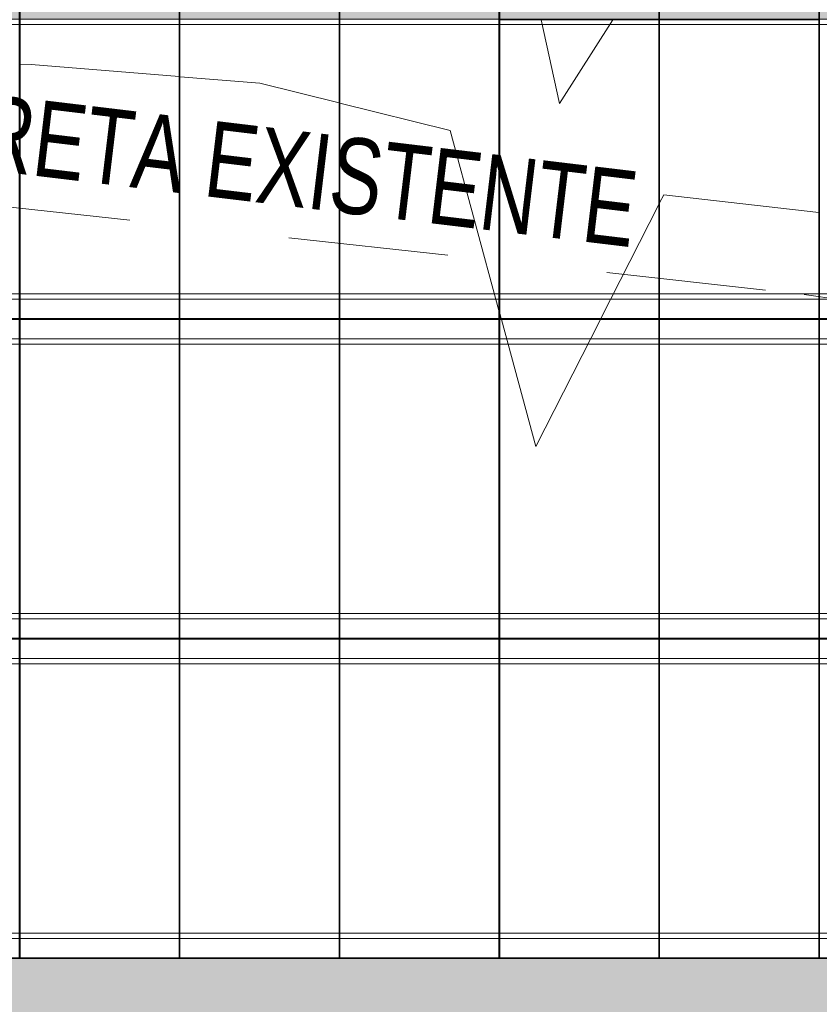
# Model space of a CAD drawing. Header units: metres. Extents: x -373759 to -373409, y 810976 to 811228.
# Tile 87 of 153: x -373580.38 to -373575.38, y 811109.6 to 811115.76. Entities that reach past the tile are written whole.
import ezdxf

# ---------------------------------------------------------------- set-up
doc = ezdxf.new("R2010")
doc.units = ezdxf.units.M
doc.header["$XCLIPFRAME"] = 2
doc.linetypes.add('TRAÇO 1mm', pattern=[2, 1, -1])
for name, color, linetype, lineweight, true_color in [('A-DETL', 7, 'Continuous', 5, 0x00a600), ('BASE ALAMEDA JULIO MULLER 1_explodidoR01_dwg', 7, 'Continuous', 5, 0x767676), ('Curva_Intermediária', 7, 'Continuous', 9, 0x656565)]:
    doc.layers.add(name, color=color, linetype=linetype, lineweight=lineweight, true_color=true_color)
for name, color, linetype, lineweight in [('A-FLOR', 7, 'Continuous', 5), ('A-FLOR-PATT', 7, 'Continuous', 5), ('A-GENM', 7, 'Continuous', 5), ('G-ANNO-TEXT', 7, 'Continuous', 5), ('I-WALL', 7, 'Continuous', 5)]:
    doc.layers.add(name, color=color, linetype=linetype, lineweight=lineweight)
doc.styles.add('Swis721 LtCn BT', font='swisscl.ttf', dxfattribs={"height": 475})
picture_1 = doc.add_image_def('image1.jpg', size_in_pixel=(999, 584))

# ---------------------------------------------------------------- blocks, each defined once
blk = doc.blocks.new('BASE ALAMEDA JULIO MULLER 1_explodidoR01_dwg-478056-PISTA INFERIOR PARTE 1')
at = {"layer": 'Curva_Intermediária', "color": 9, "lineweight": 5, "true_color": 0xc0c0c0}
for p, q in [((46780.5, 876374.2), (46813.1, 876909.2)), ((47245.2, 876786.6), (46780.5, 876374.2)), ((47205.9, 875595.9), (46661.8, 875008.2)), ((47213.4, 875603.9), (47205.9, 875595.9)), ((46062.2, 875178.3), (46062.6, 875211.1)), ((46062.6, 875211.1), (46062.8, 875230.2)), ((46062.1, 875173.1), (46062.2, 875178.3)), ((46661.8, 875008.2), (46658, 875004.1))]:
    blk.add_line(p, q, dxfattribs=at)
at = {"layer": 'Curva_Intermediária', "color": 9, "lineweight": 5, "true_color": 0xc0c0c0, "flags": 128}
for points in [[(44538, 877184.1), (43668.5, 877510.2), (43601.9, 877530.1)], [(45455.2, 876753.2), (45012.5, 877006.2), (44542.7, 877182.3)], [(46062.8, 875230.2), (46076.5, 876398.2), (45459.7, 876750.6)], [(48154.4, 875275), (47252.5, 875646.2), (47213.4, 875603.9)], [(46658, 875004.1), (46052.5, 874350.2), (46062.1, 875173.1)]]:
    blk.add_lwpolyline(points, dxfattribs=at)
blk = doc.blocks.new('_EST_ PLACA PISO ESTRUTURAL MEIO - _EST_ PLACA PISO ESTRUTURAL MEIO-V164-PISTA INFERIOR PARTE 1')
at = {"layer": 'A-GENM', "color": 253, "true_color": 0xaaaaaa}
for p, q in [((-1000, 500), (-1000, -500)), ((-997.5, 500), (997.5, 500)), ((-875.8, 500), (-997.5, 500)), ((997.5, 497.5), (-997.5, 497.5)), ((-997.5, 497.5), (997.5, 497.5)), ((-997.5, 497.5), (-997.5, -497.5)), ((-997.5, 497.5), (-997.5, -497.5)), ((-997.5, -497.5), (-997.5, 497.5)), ((-997.5, 497.5), (-997.5, -497.5)), ((-875.8, 497.5), (-875.8, -497.5)), ((-842.5, 500), (-872.6, 500)), ((842.5, 500), (-842.5, 500)), ((-842.5, -497.5), (-842.5, 497.5)), ((875.8, 500), (842.5, 500)), ((842.5, 497.5), (842.5, -497.5)), ((997.5, 500), (875.8, 500)), ((875.8, 497.5), (875.8, -497.5)), ((997.5, -497.5), (997.5, 497.5)), ((997.5, 497.5), (997.5, -497.5)), ((997.5, 497.5), (997.5, -497.5)), ((997.5, 497.5), (997.5, -497.5)), ((1000, 500), (1000, -500)), ((997.5, -497.5), (-997.5, -497.5)), ((-997.5, -497.5), (997.5, -497.5)), ((-997.5, -500), (-875.8, -500)), ((997.5, -500), (-997.5, -500)), ((-872.6, -500), (-842.5, -500)), ((-842.5, -500), (842.5, -500)), ((842.5, -500), (875.8, -500)), ((875.8, -500), (997.5, -500))]:
    blk.add_line(p, q, dxfattribs=at)
blk = doc.blocks.new('_EST_ PLACA PISO ESTRUTURAL MEIO - _EST_ PLACA PISO ESTRUTURAL MEIO-V17-PISTA INFERIOR PARTE 1')
at = {"layer": 'A-GENM', "color": 253, "true_color": 0xaaaaaa}
for p, q in [((-1000, -500), (-1000, 500)), ((-997.5, 500), (997.5, 500)), ((-875.8, 500), (-997.5, 500)), ((997.5, 497.5), (-997.5, 497.5)), ((-997.5, 497.5), (997.5, 497.5)), ((-997.5, 497.5), (-997.5, -497.5)), ((-997.5, 497.5), (-997.5, -497.5)), ((-997.5, -497.5), (-997.5, 497.5)), ((-997.5, 497.5), (-997.5, -497.5)), ((-842.5, 500), (-875.8, 500)), ((-875.8, 497.5), (-875.8, -497.5)), ((842.5, 500), (-842.5, 500)), ((-842.5, -497.5), (-842.5, 497.5)), ((875.8, 500), (842.5, 500)), ((842.5, 497.5), (842.5, -497.5)), ((997.5, 500), (875.8, 500)), ((875.8, 497.5), (875.8, -497.5)), ((997.5, -497.5), (997.5, 497.5)), ((997.5, 497.5), (997.5, -497.5)), ((997.5, 497.5), (997.5, -497.5)), ((997.5, 497.5), (997.5, -497.5)), ((1000, -500), (1000, 500)), ((997.5, -497.5), (-997.5, -497.5)), ((-997.5, -497.5), (997.5, -497.5)), ((-997.5, -500), (-875.8, -500)), ((997.5, -500), (-997.5, -500)), ((-875.8, -500), (-842.5, -500)), ((-842.5, -500), (842.5, -500)), ((842.5, -500), (875.8, -500)), ((875.8, -500), (997.5, -500))]:
    blk.add_line(p, q, dxfattribs=at)
blk = doc.blocks.new('_EST_ PLACA PISO ESTRUTURAL MEIO - _EST_ PLACA PISO ESTRUTURAL MEIO-V15-PISTA INFERIOR PARTE 1')
at = {"layer": 'A-GENM', "color": 253, "true_color": 0xaaaaaa}
for p, q in [((-1000, 500), (-1000, -500)), ((-997.5, 500), (997.5, 500)), ((-875.8, 500), (-997.5, 500)), ((997.5, 497.5), (-997.5, 497.5)), ((-997.5, 497.5), (997.5, 497.5)), ((-997.5, 497.5), (-997.5, -497.5)), ((-997.5, 497.5), (-997.5, -497.5)), ((-997.5, -497.5), (-997.5, 497.5)), ((-997.5, 497.5), (-997.5, -497.5)), ((-842.5, 500), (-875.8, 500)), ((-875.8, 497.5), (-875.8, -497.5)), ((842.5, 500), (-842.5, 500)), ((-842.5, -497.5), (-842.5, 497.5)), ((875.8, 500), (842.5, 500)), ((842.5, 497.5), (842.5, -497.5)), ((997.5, 500), (875.8, 500)), ((875.8, 497.5), (875.8, -497.5)), ((997.5, -497.5), (997.5, 497.5)), ((997.5, 497.5), (997.5, -497.5)), ((997.5, 497.5), (997.5, -497.5)), ((997.5, 497.5), (997.5, -497.5)), ((1000, 500), (1000, -500)), ((997.5, -497.5), (-997.5, -497.5)), ((-997.5, -497.5), (997.5, -497.5)), ((-997.5, -500), (-875.8, -500)), ((997.5, -500), (-997.5, -500)), ((-875.8, -500), (-842.5, -500)), ((-842.5, -500), (842.5, -500)), ((842.5, -500), (875.8, -500)), ((875.8, -500), (997.5, -500))]:
    blk.add_line(p, q, dxfattribs=at)
blk = doc.blocks.new('_EST_ PLACA PISO ESTRUTURAL MEIO - _EST_ PLACA PISO ESTRUTURAL MEIO-V165-PISTA INFERIOR PARTE 1')
at = {"layer": 'A-GENM', "color": 253, "true_color": 0xaaaaaa}
for p, q in [((-1000, 500), (-1000, -500)), ((-997.5, 500), (997.5, 500)), ((-875.8, 500), (-997.5, 500)), ((997.5, 497.5), (-997.5, 497.5)), ((-997.5, 497.5), (997.5, 497.5)), ((-997.5, 497.5), (-997.5, -497.5)), ((-997.5, 497.5), (-997.5, -497.5)), ((-997.5, -497.5), (-997.5, 497.5)), ((-997.5, 497.5), (-997.5, -497.5)), ((-875.8, 497.5), (-875.8, -497.5)), ((-842.5, 500), (-872.6, 500)), ((842.5, 500), (-842.5, 500)), ((-842.5, -497.5), (-842.5, 497.5)), ((875.8, 500), (842.5, 500)), ((842.5, 497.5), (842.5, -497.5)), ((997.5, 500), (875.8, 500)), ((875.8, 497.5), (875.8, -497.5)), ((997.5, -497.5), (997.5, 497.5)), ((997.5, 497.5), (997.5, -497.5)), ((997.5, 497.5), (997.5, -497.5)), ((997.5, 497.5), (997.5, -497.5)), ((1000, 500), (1000, -500)), ((997.5, -497.5), (-997.5, -497.5)), ((-997.5, -497.5), (997.5, -497.5)), ((-997.5, -500), (-875.8, -500)), ((997.5, -500), (-997.5, -500)), ((-872.6, -500), (-842.5, -500)), ((-842.5, -500), (842.5, -500)), ((842.5, -500), (875.8, -500)), ((875.8, -500), (997.5, -500))]:
    blk.add_line(p, q, dxfattribs=at)
blk = doc.blocks.new('_EST_ PLACA PISO ESTRUTURAL MEIO - _EST_ PLACA PISO ESTRUTURAL MEIO-V166-PISTA INFERIOR PARTE 1')
at = {"layer": 'A-GENM', "color": 253, "true_color": 0xaaaaaa}
for p, q in [((-1000, 500), (-1000, -500)), ((-997.5, 500), (997.5, 500)), ((-875.8, 500), (-997.5, 500)), ((997.5, 497.5), (-997.5, 497.5)), ((-997.5, 497.5), (997.5, 497.5)), ((-997.5, 497.5), (-997.5, -497.5)), ((-997.5, 497.5), (-997.5, -497.5)), ((-997.5, -497.5), (-997.5, 497.5)), ((-997.5, 497.5), (-997.5, -497.5)), ((-875.8, 497.5), (-875.8, -497.5)), ((-842.5, 500), (-872.6, 500)), ((842.5, 500), (-842.5, 500)), ((-842.5, -497.5), (-842.5, 497.5)), ((875.8, 500), (842.5, 500)), ((842.5, 497.5), (842.5, -497.5)), ((997.5, 500), (875.8, 500)), ((875.8, 497.5), (875.8, -497.5)), ((997.5, -497.5), (997.5, 497.5)), ((997.5, 497.5), (997.5, -497.5)), ((997.5, 497.5), (997.5, -497.5)), ((997.5, 497.5), (997.5, -497.5)), ((1000, 500), (1000, -500)), ((997.5, -497.5), (-997.5, -497.5)), ((-997.5, -497.5), (997.5, -497.5)), ((-997.5, -500), (-875.8, -500)), ((997.5, -500), (-997.5, -500)), ((-872.6, -500), (-842.5, -500)), ((-842.5, -500), (842.5, -500)), ((842.5, -500), (875.8, -500)), ((875.8, -500), (997.5, -500))]:
    blk.add_line(p, q, dxfattribs=at)
blk = doc.blocks.new('_EST_ PLACA PISO ESTRUTURAL MEIO - _EST_ PLACA PISO ESTRUTURAL MEIO-V167-PISTA INFERIOR PARTE 1')
at = {"layer": 'A-GENM', "color": 253, "true_color": 0xaaaaaa}
for p, q in [((-1000, 500), (-1000, -500)), ((-997.5, 500), (997.5, 500)), ((-875.8, 500), (-997.5, 500)), ((997.5, 497.5), (-997.5, 497.5)), ((-997.5, 497.5), (997.5, 497.5)), ((-997.5, 497.5), (-997.5, -497.5)), ((-997.5, 497.5), (-997.5, -497.5)), ((-997.5, -497.5), (-997.5, 497.5)), ((-997.5, 497.5), (-997.5, -497.5)), ((-875.8, 497.5), (-875.8, -497.5)), ((-842.5, 500), (-872.6, 500)), ((842.5, 500), (-842.5, 500)), ((-842.5, -497.5), (-842.5, 497.5)), ((875.8, 500), (842.5, 500)), ((842.5, 497.5), (842.5, -497.5)), ((997.5, 500), (875.8, 500)), ((875.8, 497.5), (875.8, -497.5)), ((997.5, -497.5), (997.5, 497.5)), ((997.5, 497.5), (997.5, -497.5)), ((997.5, 497.5), (997.5, -497.5)), ((997.5, 497.5), (997.5, -497.5)), ((1000, 500), (1000, -500)), ((997.5, -497.5), (-997.5, -497.5)), ((-997.5, -497.5), (997.5, -497.5)), ((-997.5, -500), (-875.8, -500)), ((997.5, -500), (-997.5, -500)), ((-872.6, -500), (-842.5, -500)), ((-842.5, -500), (842.5, -500)), ((842.5, -500), (875.8, -500)), ((875.8, -500), (997.5, -500))]:
    blk.add_line(p, q, dxfattribs=at)
blk = doc.blocks.new('_EST_ PLACA PISO ESTRUTURAL MEIO - _EST_ PLACA PISO ESTRUTURAL MEIO-V168-PISTA INFERIOR PARTE 1')
at = {"layer": 'A-GENM', "color": 253, "true_color": 0xaaaaaa}
for p, q in [((-1000, 500), (-1000, -500)), ((-997.5, 500), (997.5, 500)), ((-875.8, 500), (-997.5, 500)), ((997.5, 497.5), (-997.5, 497.5)), ((-997.5, 497.5), (997.5, 497.5)), ((-997.5, 497.5), (-997.5, -497.5)), ((-997.5, 497.5), (-997.5, -497.5)), ((-997.5, -497.5), (-997.5, 497.5)), ((-997.5, 497.5), (-997.5, -497.5)), ((-875.8, 497.5), (-875.8, -497.5)), ((-842.5, 500), (-872.6, 500)), ((842.5, 500), (-842.5, 500)), ((-842.5, -497.5), (-842.5, 497.5)), ((875.8, 500), (842.5, 500)), ((842.5, 497.5), (842.5, -497.5)), ((997.5, 500), (875.8, 500)), ((875.8, 497.5), (875.8, -497.5)), ((997.5, -497.5), (997.5, 497.5)), ((997.5, 497.5), (997.5, -497.5)), ((997.5, 497.5), (997.5, -497.5)), ((997.5, 497.5), (997.5, -497.5)), ((1000, 500), (1000, -500)), ((997.5, -497.5), (-997.5, -497.5)), ((-997.5, -497.5), (997.5, -497.5)), ((-997.5, -500), (-875.8, -500)), ((997.5, -500), (-997.5, -500)), ((-872.6, -500), (-842.5, -500)), ((-842.5, -500), (842.5, -500)), ((842.5, -500), (875.8, -500)), ((875.8, -500), (997.5, -500))]:
    blk.add_line(p, q, dxfattribs=at)
blk = doc.blocks.new('_EST_ PLACA PISO ESTRUTURAL MEIO - _EST_ PLACA PISO ESTRUTURAL MEIO-V169-PISTA INFERIOR PARTE 1')
at = {"layer": 'A-GENM', "color": 253, "true_color": 0xaaaaaa}
for p, q in [((-1000, 500), (-1000, -500)), ((-997.5, 500), (997.5, 500)), ((-875.8, 500), (-997.5, 500)), ((997.5, 497.5), (-997.5, 497.5)), ((-997.5, 497.5), (997.5, 497.5)), ((-997.5, 497.5), (-997.5, -497.5)), ((-997.5, 497.5), (-997.5, -497.5)), ((-997.5, -497.5), (-997.5, 497.5)), ((-997.5, 497.5), (-997.5, -497.5)), ((-875.8, 497.5), (-875.8, -497.5)), ((-842.5, 500), (-872.6, 500)), ((842.5, 500), (-842.5, 500)), ((-842.5, -497.5), (-842.5, 497.5)), ((875.8, 500), (842.5, 500)), ((842.5, 497.5), (842.5, -497.5)), ((997.5, 500), (875.8, 500)), ((875.8, 497.5), (875.8, -497.5)), ((997.5, -497.5), (997.5, 497.5)), ((997.5, 497.5), (997.5, -497.5)), ((997.5, 497.5), (997.5, -497.5)), ((997.5, 497.5), (997.5, -497.5)), ((1000, 500), (1000, -500)), ((997.5, -497.5), (-997.5, -497.5)), ((-997.5, -497.5), (997.5, -497.5)), ((-997.5, -500), (-875.8, -500)), ((997.5, -500), (-997.5, -500)), ((-872.6, -500), (-842.5, -500)), ((-842.5, -500), (842.5, -500)), ((842.5, -500), (875.8, -500)), ((875.8, -500), (997.5, -500))]:
    blk.add_line(p, q, dxfattribs=at)
blk = doc.blocks.new('_EST_ PLACA PISO ESTRUTURAL MEIO - _EST_ PLACA PISO ESTRUTURAL MEIO-V170-PISTA INFERIOR PARTE 1')
at = {"layer": 'A-GENM', "color": 253, "true_color": 0xaaaaaa}
for p, q in [((-1000, 500), (-1000, -500)), ((-997.5, 500), (997.5, 500)), ((-875.8, 500), (-997.5, 500)), ((997.5, 497.5), (-997.5, 497.5)), ((-997.5, 497.5), (997.5, 497.5)), ((-997.5, 497.5), (-997.5, -497.5)), ((-997.5, 497.5), (-997.5, -497.5)), ((-997.5, -497.5), (-997.5, 497.5)), ((-997.5, 497.5), (-997.5, -497.5)), ((-875.8, 497.5), (-875.8, -497.5)), ((-842.5, 500), (-872.6, 500)), ((842.5, 500), (-842.5, 500)), ((-842.5, -497.5), (-842.5, 497.5)), ((875.8, 500), (842.5, 500)), ((842.5, 497.5), (842.5, -497.5)), ((997.5, 500), (875.8, 500)), ((875.8, 497.5), (875.8, -497.5)), ((997.5, -497.5), (997.5, 497.5)), ((997.5, 497.5), (997.5, -497.5)), ((997.5, 497.5), (997.5, -497.5)), ((997.5, 497.5), (997.5, -497.5)), ((1000, 500), (1000, -500)), ((997.5, -497.5), (-997.5, -497.5)), ((-997.5, -497.5), (997.5, -497.5)), ((-997.5, -500), (-875.8, -500)), ((997.5, -500), (-997.5, -500)), ((-872.6, -500), (-842.5, -500)), ((-842.5, -500), (842.5, -500)), ((842.5, -500), (875.8, -500)), ((875.8, -500), (997.5, -500))]:
    blk.add_line(p, q, dxfattribs=at)

msp = doc.modelspace()

# ---------------------------------------------------------------- hatches: boundary and pattern name
at = {"layer": 'A-FLOR-PATT', "true_color": 0xff9191}
msp.add_hatch(color=21, dxfattribs=at).paths.add_polyline_path([(-373473.0921, 811079.2022), (-373472.52, 811081.1186), (-373565.7693, 811108.9896), (-373566.2673, 811109.1319), (-373566.7686, 811109.2621), (-373567.2729, 811109.3802), (-373567.7799, 811109.486), (-373568.2893, 811109.5795), (-373568.8008, 811109.6606), (-373569.3142, 811109.7294), (-373569.829, 811109.7857), (-373570.3451, 811109.8295), (-373570.8621, 811109.8608), (-373571.3797, 811109.8796), (-373571.8975, 811109.8859), (-373707.604, 811109.8866), (-373707.9405, 811109.8929), (-373708.277, 811109.9118), (-373708.6127, 811109.9434), (-373708.9471, 811109.9875), (-373709.2795, 811110.0441), (-373709.6096, 811110.1131), (-373709.9825, 811110.2076), (-373710.2675, 811110.2902), (-373710.5812, 811110.3936), (-373710.8973, 811110.5112), (-373711.2091, 811110.6407), (-373711.5152, 811110.7814), (-373711.8164, 811110.9338), (-373712.1111, 811111.0971), (-373712.4459, 811111.3018), (-373712.6817, 811111.4565), (-373712.9568, 811111.6522), (-373713.2238, 811111.8577), (-373713.4832, 811112.0732), (-373713.7343, 811112.2983), (-373713.9769, 811112.5327), (-373714.2105, 811112.7759), (-373714.4348, 811113.0278), (-373714.6495, 811113.2878), (-373714.8543, 811113.5558), (-373715.0489, 811113.8312), (-373715.2721, 811114.1788), (-373715.4065, 811114.403), (-373715.569, 811114.6985), (-373715.7204, 811114.9999), (-373715.8603, 811115.3067), (-373715.9886, 811115.6186), (-373716.1052, 811115.9351), (-373716.2098, 811116.2557), (-373716.3023, 811116.58), (-373716.3826, 811116.9076), (-373716.4506, 811117.2379), (-373716.5061, 811117.5706), (-373716.5492, 811117.9051), (-373716.5815, 811118.2744), (-373716.6048, 811118.2745), (-373716.4874, 811155.5311), (-373718.4874, 811155.5311), (-373718.6028, 811118.9212), (-373718.5978, 811118.5529), (-373718.5805, 811118.185), (-373718.5508, 811117.8178), (-373718.5089, 811117.4518), (-373718.4547, 811117.0875), (-373718.3884, 811116.7252), (-373718.31, 811116.3652), (-373718.2196, 811116.0082), (-373718.1173, 811115.6543), (-373718.0031, 811115.3041), (-373717.8774, 811114.9579), (-373717.7401, 811114.6161), (-373717.5914, 811114.279), (-373717.4315, 811113.9472), (-373717.2606, 811113.6209), (-373717.0789, 811113.3005), (-373716.8866, 811112.9863), (-373716.6838, 811112.6788), (-373716.4709, 811112.3782), (-373716.248, 811112.085), (-373716.0154, 811111.7993), (-373715.7734, 811111.5216), (-373715.5222, 811111.2522), (-373715.2622, 811110.9913), (-373714.9851, 811110.7319), (-373714.7166, 811110.4964), (-373714.4317, 811110.2629), (-373714.1391, 811110.0391), (-373713.8393, 811109.8252), (-373713.5324, 811109.6215), (-373713.2188, 811109.4282), (-373712.899, 811109.2454), (-373712.5732, 811109.0735), (-373712.2419, 811108.9126), (-373711.9053, 811108.7629), (-373711.564, 811108.6245), (-373711.2181, 811108.4976), (-373710.8683, 811108.3824), (-373710.5147, 811108.279), (-373710.158, 811108.1874), (-373709.7983, 811108.1079), (-373709.4362, 811108.0404), (-373709.072, 811107.9851), (-373708.7062, 811107.942), (-373708.2768, 811107.9081), (-373707.9712, 811107.8927), (-373707.6029, 811107.8865), (-373571.8976, 811107.8859), (-373571.4281, 811107.8802), (-373570.9589, 811107.8631), (-373570.4902, 811107.8348), (-373570.0224, 811107.795), (-373569.5556, 811107.744), (-373569.0903, 811107.6817), (-373568.6266, 811107.6081), (-373568.1647, 811107.5233), (-373567.7051, 811107.4274), (-373567.248, 811107.3204), (-373566.7935, 811107.2024), (-373566.3421, 811107.0734), (-373476.303, 811080.1619)], flags=0)
at = {"layer": 'I-WALL', "true_color": 0x808080}
h = msp.add_hatch(color=8, dxfattribs=at)
h.paths.add_polyline_path([(-373569.6328, 811115.7559), (-373569.6321, 811115.9921), (-373569.6204, 811116.0059), (-373593.3957, 811116.0061), (-373593.3957, 811115.7561), (-373570.2523, 811115.7559)], flags=0)
h.paths.add_polyline_path([(-373575.3307, 811115.8859), (-373575.3307, 811115.8859), (-373574.3849, 811115.8859)], flags=0)
h.paths.add_polyline_path([(-373577.3824, 811115.8859), (-373577.3799, 811115.8859), (-373577.3799, 811115.8859)], flags=0)
h.paths.add_polyline_path([(-373587.3824, 811115.8859), (-373587.3799, 811115.886), (-373587.3799, 811115.8859)], flags=0)

# ---------------------------------------------------------------- linework, layer by layer
at = {"layer": 'A-DETL', "color": 40, "linetype": 'TRAÇO 1mm', "lineweight": 20, "true_color": 0xf5c00a}
for p, q in [((-373586.651, 811115.2665), (-373575.4755, 811114.0377)), ((-373575.4755, 811114.0377), (-373566.742, 811112.7389))]:
    msp.add_line(p, q, dxfattribs=at)
at = {"layer": 'A-FLOR'}
for p, q in [((-373579.3849, 811109.8859), (-373580.3799, 811109.8859)), ((-373578.3849, 811109.8859), (-373579.3799, 811109.8859)), ((-373577.3849, 811109.8859), (-373578.3799, 811109.8859)), ((-373576.3849, 811109.8859), (-373577.3799, 811109.8859)), ((-373575.3849, 811109.8859), (-373576.3799, 811109.8859))]:
    msp.add_line(p, q, dxfattribs=at)
at = {"layer": 'I-WALL'}
for p, q in [((-373576.3849, 811115.756), (-373577.3799, 811115.756)), ((-373575.3849, 811115.756), (-373576.3799, 811115.756))]:
    msp.add_line(p, q, dxfattribs=at)

# ---------------------------------------------------------------- block references
at = {"layer": 'A-GENM', "color": 253, "true_color": 0xaaaaaa}
for name, p, xscale, yscale, zscale, rotation in [('_EST_ PLACA PISO ESTRUTURAL MEIO - _EST_ PLACA PISO ESTRUTURAL MEIO-V164-PISTA INFERIOR PARTE 1', (-373580.8824, 811114.8834), 0.001000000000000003, 0.001000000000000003, 0.001000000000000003, 269.9997169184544), ('_EST_ PLACA PISO ESTRUTURAL MEIO - _EST_ PLACA PISO ESTRUTURAL MEIO-V165-PISTA INFERIOR PARTE 1', (-373579.8824, 811114.8834), 0.001000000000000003, 0.001000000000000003, 0.001000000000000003, 269.9997169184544), ('_EST_ PLACA PISO ESTRUTURAL MEIO - _EST_ PLACA PISO ESTRUTURAL MEIO-V166-PISTA INFERIOR PARTE 1', (-373578.8824, 811114.8834), 0.001000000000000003, 0.001000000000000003, 0.001000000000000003, 269.9997169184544), ('_EST_ PLACA PISO ESTRUTURAL MEIO - _EST_ PLACA PISO ESTRUTURAL MEIO-V167-PISTA INFERIOR PARTE 1', (-373577.8824, 811114.8834), 0.001000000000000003, 0.001000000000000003, 0.001000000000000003, 269.9997169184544), ('_EST_ PLACA PISO ESTRUTURAL MEIO - _EST_ PLACA PISO ESTRUTURAL MEIO-V168-PISTA INFERIOR PARTE 1', (-373576.8824, 811114.8834), 0.001000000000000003, 0.001000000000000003, 0.001000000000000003, 269.9997169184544), ('_EST_ PLACA PISO ESTRUTURAL MEIO - _EST_ PLACA PISO ESTRUTURAL MEIO-V169-PISTA INFERIOR PARTE 1', (-373575.8824, 811114.8834), 0.001000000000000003, 0.001000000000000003, 0.001000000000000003, 269.9997169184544), ('_EST_ PLACA PISO ESTRUTURAL MEIO - _EST_ PLACA PISO ESTRUTURAL MEIO-V170-PISTA INFERIOR PARTE 1', (-373574.8824, 811114.8834), 0.001000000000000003, 0.001000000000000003, 0.001000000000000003, 269.9997169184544), ('_EST_ PLACA PISO ESTRUTURAL MEIO - _EST_ PLACA PISO ESTRUTURAL MEIO-V17-PISTA INFERIOR PARTE 1', (-373580.8824, 811112.8834), 0.001000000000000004, 0.001000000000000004, 0.001000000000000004, 89.999716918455), ('_EST_ PLACA PISO ESTRUTURAL MEIO - _EST_ PLACA PISO ESTRUTURAL MEIO-V17-PISTA INFERIOR PARTE 1', (-373579.8824, 811112.8834), 0.001000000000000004, 0.001000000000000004, 0.001000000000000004, 89.999716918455), ('_EST_ PLACA PISO ESTRUTURAL MEIO - _EST_ PLACA PISO ESTRUTURAL MEIO-V17-PISTA INFERIOR PARTE 1', (-373578.8824, 811112.8834), 0.001000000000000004, 0.001000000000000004, 0.001000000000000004, 89.999716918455), ('_EST_ PLACA PISO ESTRUTURAL MEIO - _EST_ PLACA PISO ESTRUTURAL MEIO-V17-PISTA INFERIOR PARTE 1', (-373577.8824, 811112.8834), 0.001000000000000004, 0.001000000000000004, 0.001000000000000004, 89.999716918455), ('_EST_ PLACA PISO ESTRUTURAL MEIO - _EST_ PLACA PISO ESTRUTURAL MEIO-V17-PISTA INFERIOR PARTE 1', (-373576.8824, 811112.8834), 0.001000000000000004, 0.001000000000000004, 0.001000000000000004, 89.999716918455), ('_EST_ PLACA PISO ESTRUTURAL MEIO - _EST_ PLACA PISO ESTRUTURAL MEIO-V17-PISTA INFERIOR PARTE 1', (-373575.8824, 811112.8834), 0.001000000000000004, 0.001000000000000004, 0.001000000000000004, 89.999716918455), ('_EST_ PLACA PISO ESTRUTURAL MEIO - _EST_ PLACA PISO ESTRUTURAL MEIO-V17-PISTA INFERIOR PARTE 1', (-373574.8824, 811112.8834), 0.001000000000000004, 0.001000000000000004, 0.001000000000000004, 89.999716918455), ('_EST_ PLACA PISO ESTRUTURAL MEIO - _EST_ PLACA PISO ESTRUTURAL MEIO-V15-PISTA INFERIOR PARTE 1', (-373580.8824, 811110.8834), 0.001000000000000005, 0.001000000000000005, 0.001000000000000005, 269.9997169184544), ('_EST_ PLACA PISO ESTRUTURAL MEIO - _EST_ PLACA PISO ESTRUTURAL MEIO-V15-PISTA INFERIOR PARTE 1', (-373579.8824, 811110.8834), 0.001000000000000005, 0.001000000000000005, 0.001000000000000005, 269.9997169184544), ('_EST_ PLACA PISO ESTRUTURAL MEIO - _EST_ PLACA PISO ESTRUTURAL MEIO-V15-PISTA INFERIOR PARTE 1', (-373578.8824, 811110.8834), 0.001000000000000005, 0.001000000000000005, 0.001000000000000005, 269.9997169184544), ('_EST_ PLACA PISO ESTRUTURAL MEIO - _EST_ PLACA PISO ESTRUTURAL MEIO-V15-PISTA INFERIOR PARTE 1', (-373577.8824, 811110.8834), 0.001000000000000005, 0.001000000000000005, 0.001000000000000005, 269.9997169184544), ('_EST_ PLACA PISO ESTRUTURAL MEIO - _EST_ PLACA PISO ESTRUTURAL MEIO-V15-PISTA INFERIOR PARTE 1', (-373576.8824, 811110.8834), 0.001000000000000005, 0.001000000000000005, 0.001000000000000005, 269.9997169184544), ('_EST_ PLACA PISO ESTRUTURAL MEIO - _EST_ PLACA PISO ESTRUTURAL MEIO-V15-PISTA INFERIOR PARTE 1', (-373575.8824, 811110.8834), 0.001000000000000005, 0.001000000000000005, 0.001000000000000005, 269.9997169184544), ('_EST_ PLACA PISO ESTRUTURAL MEIO - _EST_ PLACA PISO ESTRUTURAL MEIO-V15-PISTA INFERIOR PARTE 1', (-373574.8824, 811110.8834), 0.001000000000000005, 0.001000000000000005, 0.001000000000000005, 269.9997169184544)]:
    msp.add_blockref(name, p, dxfattribs=dict(at, xscale=xscale, yscale=yscale, zscale=zscale, rotation=rotation))
at = {"layer": 'BASE ALAMEDA JULIO MULLER 1_explodidoR01_dwg', "color": 9, "true_color": 0xc0c0c0, "xscale": 0.0009999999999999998, "yscale": 0.0009999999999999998, "zscale": 0.0009999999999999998, "rotation": 15.8306522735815}
msp.add_blockref('BASE ALAMEDA JULIO MULLER 1_explodidoR01_dwg-478056-PISTA INFERIOR PARTE 1', (-373382.9422, 810259.3357), dxfattribs=at)

# ---------------------------------------------------------------- texts
at = {"layer": 'G-ANNO-TEXT', "insert": (-373581.3606, 811115.387), "char_height": 0.475, "width": 5.832277, "attachment_point": 1, "rotation": 353.15572, "style": 'Swis721 LtCn BT'}
msp.add_mtext('MURETA EXISTENTE', dxfattribs=at)

# ---------------------------------------------------------------- pictures from other files: only their frames are drawn
image = msp.add_image(picture_1, insert=(-373760.7975, 810990.6628), size_in_units=(351.8083, 205.6617))
image.set_boundary_path([(4.5384, 95.0127), (998.5, 423.3533)])
image.dxf.flags = 15

doc.saveas('drawing.dxf')
